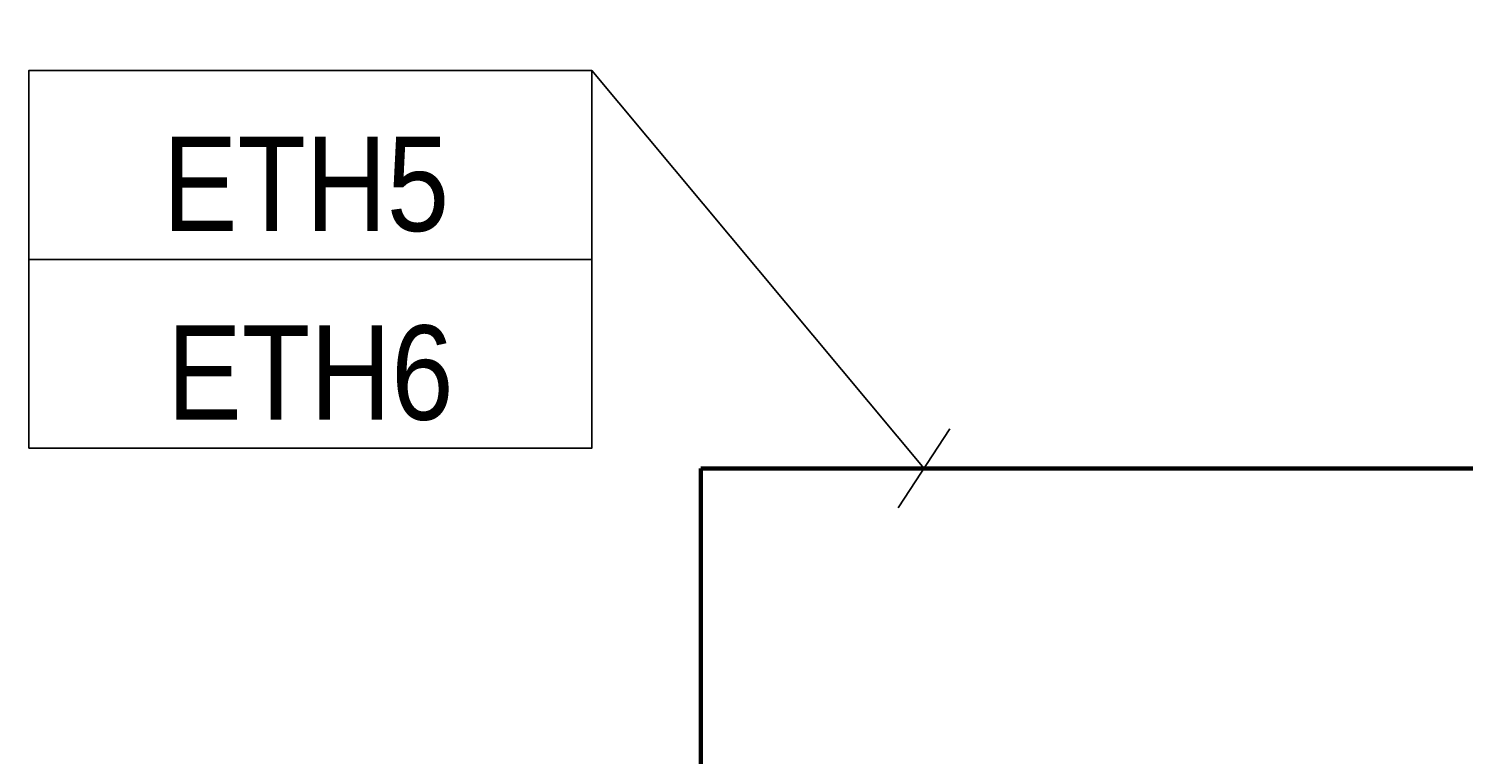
# Model space of a CAD drawing. Header units: millimetres. Extents: x -277772 to 277599, y -59564 to 282085.
# Tile 140 of 192: x -138429 to -134629, y 123299 to 125222. Entities that reach past the tile are written whole.
import ezdxf
from ezdxf.enums import TextEntityAlignment as Align

# ---------------------------------------------------------------- set-up
doc = ezdxf.new("R2018")
doc.units = ezdxf.units.MM
doc.set_wipeout_variables(frame=1)
doc.layers.add('КИП_выноска', color=6, linetype='Continuous', lineweight=25)
doc.layers.add('КИП_трасса', color=3, linetype='Continuous', lineweight=60)
doc.styles.add('GOST 2.304', font='arial.ttf', dxfattribs={"width": 0.85})
doc.linetypes.add('в трубе открыто', pattern='A,10,[133,ltypeshp.shx,S=0.75,R=0,X=-5,Y=2.5],-2.5,[130,ltypeshp.shx,S=2.5,R=-45,X=0,Y=0],-2.5', length=15)

# ---------------------------------------------------------------- blocks, each defined once
blk = doc.blocks.new('*U141')
at = {"color": 0, "linetype": 'Continuous'}
blk.add_line((-0.685, -1.046), (0.685, 1.046), dxfattribs=at)
at = {"color": 0, "linetype": 'Continuous', "lineweight": 30, "ltscale": 75, "width": 0.85, "flags": 104}
blk.add_attdef('ПРИМЕЧАНИЕ_1', text='', height=2.5, dxfattribs=at).set_placement((-16.257, 11.651), align=Align.BOTTOM_CENTER)
at = {"color": 0, "lineweight": 30, "style": 'GOST 2.304', "width": 0.85}
for tag, p in [('ИМЯ_КАБЕЛЯ_2', (-16.257, 0.54)), ('ИМЯ_КАБЕЛЯ_3', (-16.257, -4.46)), ('ИМЯ_КАБЕЛЯ_4', (-16.257, -9.46)), ('ИМЯ_КАБЕЛЯ_5', (-16.257, -14.46)), ('ИМЯ_КАБЕЛЯ_6', (-16.257, -19.46)), ('ИМЯ_КАБЕЛЯ_7', (-16.257, -24.46)), ('ИМЯ_КАБЕЛЯ_8', (-16.257, -29.46)), ('ИМЯ_КАБЕЛЯ_9', (-16.257, -34.46))]:
    blk.add_attdef(tag, text='', height=2.5, dxfattribs=at).set_placement(p, align=Align.BOTTOM_CENTER)
at = {"color": 0, "lineweight": 30, "width": 0.85, "flags": 104}
blk.add_attdef('ПРИМЕЧАНИЕ_2', text='', height=2.5, dxfattribs=at).set_placement((-16.257, 0.51), align=Align.BOTTOM_CENTER)
at = {"linetype": 'Continuous'}
blk.add_wipeout([(-8.797, 10.54), (-23.717, 10.54), (-23.717, 5.54), (-8.797, 5.54)], dxfattribs=at)
at = {"color": 0}
blk.add_line((-8.797, 10.54), (0, 0), dxfattribs=at)
at = {"color": 0, "linetype": 'Continuous'}
blk.add_lwpolyline([(-8.797, 5.54), (-23.717, 5.54), (-23.717, 10.54), (-8.797, 10.54)], close=True, dxfattribs=at)
at = {"color": 0, "lineweight": 30, "style": 'GOST 2.304', "width": 0.85}
blk.add_attdef('ИМЯ_КАБЕЛЯ_1', text='', height=2.5, dxfattribs=at).set_placement((-16.257, 5.54), align=Align.BOTTOM_CENTER)
blk = doc.blocks.new('*U11')
at = {"color": 0, "linetype": 'Continuous', "lineweight": 30, "ltscale": 75, "width": 0.85, "flags": 104}
blk.add_attdef('ПРИМЕЧАНИЕ_1', text='', height=2.5, dxfattribs=at).set_placement((7.46, 3.611), align=Align.BOTTOM_CENTER)
at = {"color": 0, "lineweight": 30, "style": 'GOST 2.304', "width": 0.85}
for tag, p in [('ИМЯ_КАБЕЛЯ_2', (7.46, -7.5)), ('ИМЯ_КАБЕЛЯ_3', (7.46, -12.5)), ('ИМЯ_КАБЕЛЯ_4', (7.46, -17.5)), ('ИМЯ_КАБЕЛЯ_5', (7.46, -22.5)), ('ИМЯ_КАБЕЛЯ_6', (7.46, -27.5)), ('ИМЯ_КАБЕЛЯ_7', (7.46, -32.5)), ('ИМЯ_КАБЕЛЯ_8', (7.46, -37.5)), ('ИМЯ_КАБЕЛЯ_9', (7.46, -42.5))]:
    blk.add_attdef(tag, text='', height=2.5, dxfattribs=at).set_placement(p, align=Align.BOTTOM_CENTER)
at = {"color": 0, "lineweight": 30, "width": 0.85, "flags": 104}
blk.add_attdef('ПРИМЕЧАНИЕ_2', text='', height=2.5, dxfattribs=at).set_placement((7.46, -7.53), align=Align.BOTTOM_CENTER)
at = {"linetype": 'Continuous'}
blk.add_wipeout([(0, 2.5), (14.919, 2.5), (14.919, -2.5), (0, -2.5)], dxfattribs=at)
at = {"color": 0}
blk.add_line((0, -2.5), (0, 0), dxfattribs=at)
at = {"color": 0, "linetype": 'Continuous'}
blk.add_lwpolyline([(0, -2.5), (14.919, -2.5), (14.919, 2.5), (0, 2.5)], close=True, dxfattribs=at)
at = {"color": 0, "lineweight": 30, "style": 'GOST 2.304', "width": 0.85}
blk.add_attdef('ИМЯ_КАБЕЛЯ_1', text='', height=2.5, dxfattribs=at).set_placement((7.46, -2.5), align=Align.BOTTOM_CENTER)

msp = doc.modelspace()

# ---------------------------------------------------------------- linework, layer by layer
at = {"layer": 'КИП_трасса', "linetype": 'в трубе открыто', "ltscale": 100}
for p, q in [((-136648.9, 122199.4), (-136648.9, 124056.8)), ((-136648.9, 124056.8), (-133798.2, 124056.8))]:
    msp.add_line(p, q, dxfattribs=at)

# ---------------------------------------------------------------- next in the draw order: block references
at = {"layer": 'КИП_выноска'}
ref = msp.add_blockref('*U141', (-136057.6, 124056.8), dxfattribs=dict(at, xscale=100, yscale=100, zscale=100))
lines = msp.add_mtext('\\W0.8500;', dxfattribs={"layer": '0', "color": 0, "linetype": 'Continuous', "lineweight": 30, "ltscale": 75, "insert": (-137683.3, 125221.9), "char_height": 2.5, "attachment_point": 1})
ref.add_attrib('ПРИМЕЧАНИЕ_1', '', (-137683.3, 125221.9), dxfattribs={"flags": 104}).embed_mtext(lines)
ref.add_attrib('ИМЯ_КАБЕЛЯ_1', 'ETH5', dxfattribs={"layer": '0', "color": 0, "lineweight": 30, "height": 250, "style": 'GOST 2.304', "width": 0.85}).set_placement((-137694.9, 124610.8), align=Align.BOTTOM_CENTER)
lines = msp.add_mtext('\\W0.8500;', dxfattribs={"layer": '0', "color": 0, "lineweight": 30, "insert": (-137683.3, 124107.8), "char_height": 2.5, "attachment_point": 1})
ref.add_attrib('ПРИМЕЧАНИЕ_2', '', (-137683.3, 124107.8), dxfattribs={"flags": 104}).embed_mtext(lines)

# ---------------------------------------------------------------- next in the draw order: block references
ref = msp.add_blockref('*U11', (-138429.2, 124360.8), dxfattribs=dict(at, xscale=100, yscale=100, zscale=100))
lines = msp.add_mtext('\\W0.8500;', dxfattribs={"layer": '0', "color": 0, "linetype": 'Continuous', "lineweight": 30, "ltscale": 75, "insert": (-137683.3, 124721.9), "char_height": 2.5, "attachment_point": 1})
ref.add_attrib('ПРИМЕЧАНИЕ_1', '', (-137683.3, 124721.9), dxfattribs={"flags": 104}).embed_mtext(lines)
ref.add_attrib('ИМЯ_КАБЕЛЯ_1', 'ETH6', dxfattribs={"layer": '0', "color": 0, "lineweight": 30, "height": 250, "style": 'GOST 2.304', "width": 0.85}).set_placement((-137683.3, 124110.8), align=Align.BOTTOM_CENTER)
lines = msp.add_mtext('\\W0.8500;', dxfattribs={"layer": '0', "color": 0, "lineweight": 30, "insert": (-137683.3, 123607.8), "char_height": 2.5, "attachment_point": 1})
ref.add_attrib('ПРИМЕЧАНИЕ_2', '', (-137683.3, 123607.8), dxfattribs={"flags": 104}).embed_mtext(lines)

doc.saveas('drawing.dxf')
